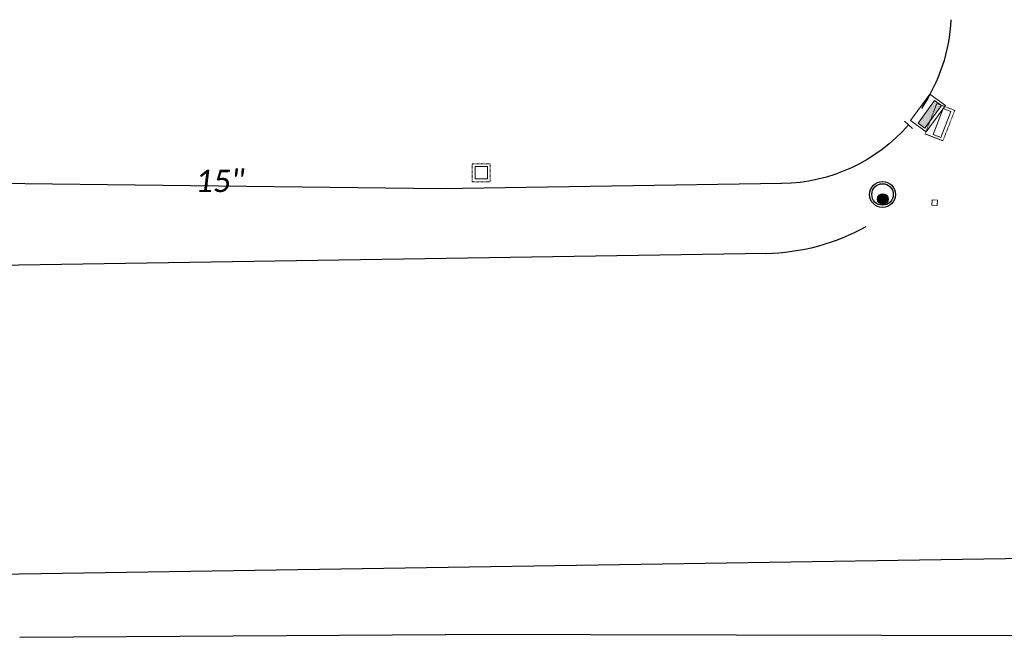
# Model space of a CAD drawing. Header units: feet. Extents: x 2474698 to 2485266, y 499169 to 501466.
# Tile 8 of 19: x 2478104 to 2478287, y 500035 to 500150. Entities that reach past the tile are written whole.
import ezdxf
from ezdxf.enums import TextEntityAlignment as Align

# ---------------------------------------------------------------- set-up
doc = ezdxf.new("R2010")
doc.units = ezdxf.units.FT
doc.header["$MEASUREMENT"] = 0
doc.linetypes.add('OhDOT_USTN2', pattern=[0.11, 0.069, -0.041])
doc.linetypes.add('underdrainpr', pattern=[0])
for name, color, linetype in [('DR_P_Cells', 151, 'Continuous'), ('DR_P_Text', 7, 'Continuous'), ('DR_P_Underdrain', 6, 'underdrainpr'), ('DR_X_Cells', 151, 'OhDOT_USTN2')]:
    doc.layers.add(name, color=color, linetype=linetype)
doc.layers.add('DR_P_GenericNode', color=151, linetype='Continuous', lineweight=0)
doc.styles.add('P_Slanted-Normal LS 0.50', font='calibrii.ttf', dxfattribs={"height": 0.14})
doc.styles.add('Style-Calibri IF', font='calibrii.ttf')

# ---------------------------------------------------------------- blocks, each defined once
blk = doc.blocks.new('CB-3-X-Plan_31')
at = {"layer": 'DR_X_Cells', "color": 151, "lineweight": 13, "flags": 128}
blk.add_lwpolyline([(2.08, 3.04), (2.08, -3.04), (-1.5, -3.04), (-1.5, 3.04)], close=True, dxfattribs=at)
at = {"layer": 'DR_X_Cells', "color": 151, "linetype": 'Continuous', "lineweight": 0, "flags": 128}
blk.add_lwpolyline([(1.47, 2.6), (1.47, -2.6), (-0.08, -2.6), (-0.08, 2.6)], close=True, dxfattribs=at)
blk = doc.blocks.new('CB-2-2B-X-Plan_38')
at = {"layer": 'DR_X_Cells', "color": 151, "lineweight": 0, "flags": 128}
blk.add_lwpolyline([(1.67, 1.67), (1.67, -1.67), (-1.67, -1.67), (-1.67, 1.67)], close=True, dxfattribs=at)
at = {"layer": 'DR_X_Cells', "color": 151, "linetype": 'Continuous', "lineweight": 0, "flags": 128}
blk.add_lwpolyline([(1.15, 1.15), (1.15, -1.15), (-1.15, -1.15), (-1.15, 1.15)], close=True, dxfattribs=at)
blk = doc.blocks.new('CB-3-P-Plan_7')
at = {"layer": 'DR_P_Cells', "color": 151, "linetype": 'Continuous', "lineweight": 13, "flags": 128}
blk.add_lwpolyline([(2.08, 3.04), (2.08, -3.04), (-1.5, -3.04), (-1.5, 3.04)], close=True, dxfattribs=at)
at = {"layer": 'DR_P_Cells', "color": 151, "linetype": 'Continuous', "lineweight": 0, "flags": 128}
blk.add_lwpolyline([(1.47, 2.6), (1.47, -2.6), (-0.08, -2.6), (-0.08, 2.6)], close=True, dxfattribs=at)
at = {"layer": 'DR_P_Cells', "color": 151, "linetype": 'Continuous', "lineweight": 0}
blk.add_solid([(1.47, 2.6), (1.47, -2.6), (-0.08, 2.6), (-0.08, -2.6)], dxfattribs=at)
at = {"layer": 'DR_P_Underdrain', "style": 'P_Slanted-Normal LS 0.50'}
for tag, flags in [('AbsOffset', 1), ('Offset', 1), ('OffsetSide', 1), ('Conduit1Prefix', 1), ('Conduit1Prefix_Size', 3), ('Conduit2Prefix_Size', 3), ('Conduit2Prefix', 1), ('Conduit3Prefix_Size', 3), ('Conduit3Prefix', 1), ('Conduit4Prefix_Size', 3), ('Conduit4Prefix', 1), ('Conduit5Prefix_Size', 3), ('Conduit5Prefix', 1), ('OutgoingConduitPrefix_Size', 3), ('OutgoingConduitPrefix', 1), ('Grate_Rim_Elevation', 1), ('Conduit1Size', 1), ('Conduit1Invert', 1), ('Conduit1Angle', 1), ('Conduit1Direction', 1), ('Conduit2Angle', 1), ('Conduit2Direction', 1), ('Conduit3Angle', 1), ('Conduit3Direction', 1), ('Conduit4Angle', 1), ('Conduit5Angle', 1), ('Conduit4Direction', 1), ('Conduit5Direction', 1), ('OutgoingConduitSize', 1), ('OutgoingConduitAngle', 1), ('OutgoingConduitDirection', 1), ('Conduit2Invert', 1), ('Conduit3Invert', 1), ('Conduit4Invert', 1), ('Conduit5Invert', 1), ('Conduit2Size', 1), ('Conduit3Size', 1), ('Conduit4Size', 1), ('Conduit5Size', 1), ('OutgoingConduitLabel', 1), ('Conduit1Label', 1), ('Conduit2Label', 1), ('Conduit3Label', 1), ('Conduit4Label', 1), ('Conduit5Label', 1), ('Conduit1Type', 1), ('Conduit2Type', 1), ('Conduit3Type', 1), ('Conduit4Type', 1), ('Conduit5Type', 1), ('OutgoingConduitType', 1), ('OutgoingConduitInvert', 1), ('TypeLabel', 1), ('Station', 1), ('isExisting', 1), ('Conduit1isExisting', 1), ('Conduit2isExisting', 1), ('Conduit3isExisting', 1), ('Conduit4isExisting', 1), ('Conduit5isExisting', 1), ('OutgoingConduitisExisting', 1), ('Type', 1), ('Prefix', 1), ('Prefix_Type', 3), ('Existing_Action_Label', 1), ('BaselineName', 1), ('FeatureName', 3)]:
    blk.add_attdef(tag, (-1708653.48, -1863456.59), '', height=0.14, dxfattribs=dict(at, flags=flags))
blk = doc.blocks.new('GenericNode-P-Plan_18')
at = {"layer": 'DR_P_GenericNode', "flags": 128}
blk.add_lwpolyline([(-0.5, 0.5), (0.5, 0.5), (0.5, -0.5), (-0.5, -0.5)], close=True, dxfattribs=at)
blk = doc.blocks.new('MH-3-048Base-P-Plan_14')
at = {"layer": 'DR_P_Cells', "linetype": 'Continuous'}
h = blk.add_hatch(color=151, dxfattribs=at)
edge = h.paths.add_edge_path()
edge.add_arc((0, -0.86), 0.99, 0, 360)
for centre, radius in [((0, 0), 2.42), ((0, 0), 2), ((0, -0.86), 0.99)]:
    blk.add_circle(centre, radius, dxfattribs=at)
at = {"layer": 'DR_P_Underdrain', "style": 'P_Slanted-Normal LS 0.50'}
for tag, flags in [('AbsOffset', 1), ('TypeLabel', 1), ('Type', 1), ('Offset', 1), ('OffsetSide', 1), ('Grate_Rim_Elevation', 1), ('Conduit1Size', 1), ('Conduit1Invert', 1), ('Conduit1Angle', 1), ('Conduit1Direction', 1), ('Conduit2Angle', 1), ('Conduit2Direction', 1), ('Conduit3Angle', 1), ('Conduit3Direction', 1), ('Conduit4Angle', 1), ('Conduit5Angle', 1), ('Conduit4Direction', 1), ('Conduit5Direction', 1), ('OutgoingConduitSize', 1), ('OutgoingConduitAngle', 1), ('OutgoingConduitDirection', 1), ('Conduit2Invert', 1), ('Conduit3Invert', 1), ('Conduit4Invert', 1), ('Conduit5Invert', 1), ('Conduit2Size', 1), ('Conduit3Size', 1), ('Conduit4Size', 1), ('Conduit5Size', 1), ('OutgoingConduitLabel', 1), ('Conduit1Label', 1), ('Conduit2Label', 1), ('Conduit3Label', 1), ('Conduit4Label', 1), ('Conduit5Label', 1), ('Conduit1Type', 1), ('Conduit2Type', 1), ('Conduit3Type', 1), ('Conduit4Type', 1), ('Conduit5Type', 1), ('OutgoingConduitType', 1), ('OutgoingConduitInvert', 1), ('Conduit1isExisting', 1), ('Conduit1Prefix', 1), ('Conduit1Prefix_Size', 3), ('Conduit2Prefix_Size', 3), ('Conduit2Prefix', 1), ('Conduit2isExisting', 1), ('Conduit3Prefix_Size', 3), ('Conduit3Prefix', 1), ('Conduit3isExisting', 1), ('Conduit4Prefix_Size', 3), ('Conduit4Prefix', 1), ('Conduit4isExisting', 1), ('Conduit5Prefix_Size', 3), ('Conduit5Prefix', 1), ('Conduit5isExisting', 1), ('OutgoingConduitPrefix_Size', 3), ('OutgoingConduitPrefix', 1), ('OutgoingConduitisExisting', 1), ('Station', 1), ('isExisting', 1), ('Existing_Action_Label', 1), ('Prefix', 1), ('Prefix_Type', 3), ('BaselineName', 1), ('FeatureName', 3)]:
    blk.add_attdef(tag, (-2505094.97, -341189.37), '', height=0.14, dxfattribs=dict(at, flags=flags))

msp = doc.modelspace()

# ---------------------------------------------------------------- linework, layer by layer
at = {"layer": 'DR_P_Underdrain'}
for p, q in [((2478268.42, 500130.67), (2478269.88, 500129.31)), ((2478119.92, 500118.82), (2478037.09, 500119.8)), ((2478182.04, 500118.08), (2478119.92, 500118.82)), ((2478245.56, 500119.06), (2478182.04, 500118.08)), ((2478242.69, 500106.02), (2478031.69, 500102.76)), ((2478607.83, 500054.15), (2477827.74, 500042.11)), ((2478103.54, 500034.59), (2478182.95, 500035.09)), ((2478356.01, 500034.76), (2478182.88, 500035.09))]:
    msp.add_line(p, q, dxfattribs=at)
at = {"layer": 'DR_P_Underdrain', "extrusion": (0, 0, -1)}
for centre, radius, start, end in [((-2478245.07, 500151.06), 32, 182.6526, 214.2119), ((-2478245.07, 500151.06), 32, 221.1787, 269.116), ((-2478241.94, 500145.51), 39.5, 240.8087, 269.116)]:
    msp.add_arc(centre, radius, start, end, dxfattribs=at)

# ---------------------------------------------------------------- block references
at = {"layer": 'DR_P_Cells', "color": 151, "linetype": 'Continuous', "lineweight": 0, "rotation": 323.9279895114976}
msp.add_blockref('CB-3-P-Plan_7', (2478272.54, 500132.38), dxfattribs=at)
at = {"layer": 'DR_P_Cells', "linetype": 'Continuous', "rotation": 3.653278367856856}
msp.add_blockref('MH-3-048Base-P-Plan_14', (2478264.3, 500117.04), dxfattribs=at)
at = {"layer": 'DR_P_GenericNode', "rotation": 356.1837760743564}
msp.add_blockref('GenericNode-P-Plan_18', (2478274.03, 500115.52), dxfattribs=at)
at = {"layer": 'DR_X_Cells', "color": 151, "lineweight": 13, "rotation": 338.8542537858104}
msp.add_blockref('CB-3-X-Plan_31', (2478274.72, 500130.61), dxfattribs=at)
at = {"layer": 'DR_X_Cells', "color": 151, "lineweight": 0}
msp.add_blockref('CB-2-2B-X-Plan_38', (2478189.54, 500121.09), dxfattribs=at)

# ---------------------------------------------------------------- texts
at = {"layer": 'DR_P_Text', "color": 7, "linetype": 'Continuous', "style": 'Style-Calibri IF'}
msp.add_text('15"', height=4.167, dxfattribs=at).set_placement((2478136.26, 500121.66), align=Align.TOP_LEFT)

doc.saveas('drawing.dxf')
